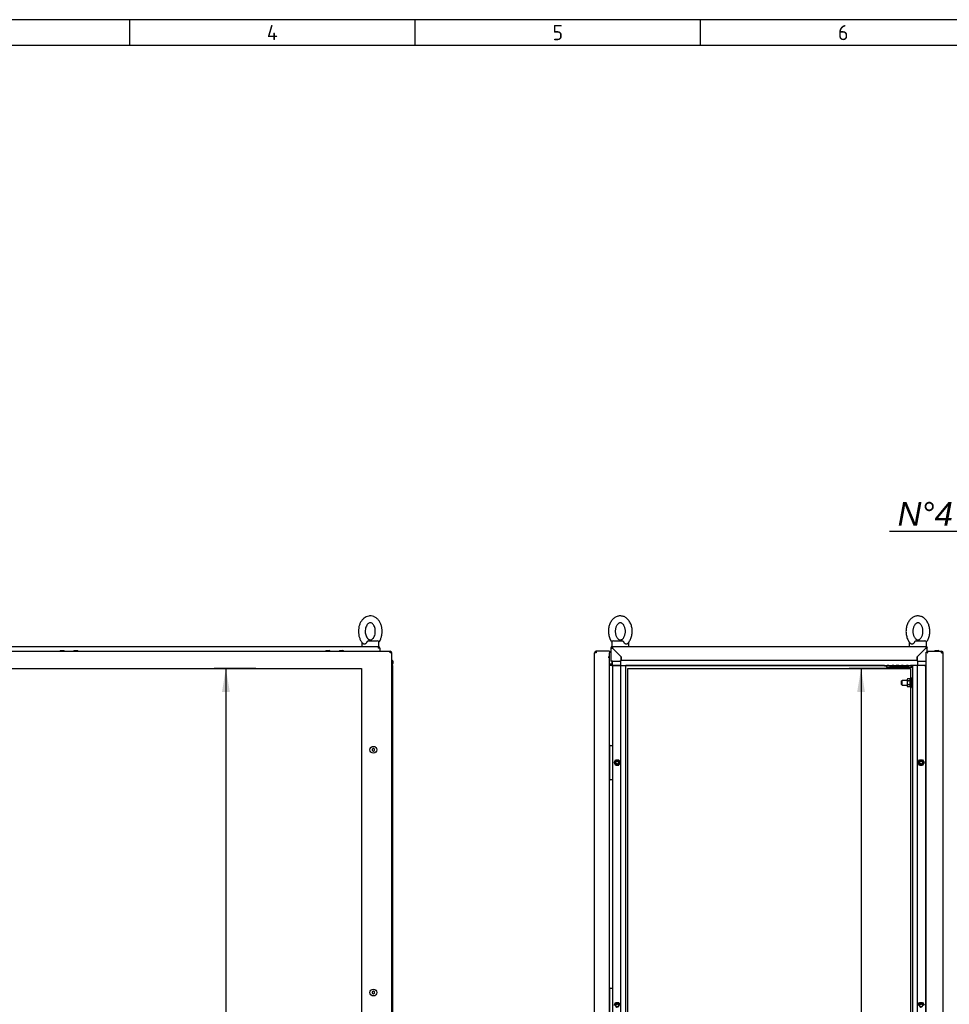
# Model space of a CAD drawing. Extents: x -12 to 412, y 11 to 308.
# Tile 5 of 11: x 96 to 205, y 173 to 288. Entities that reach past the tile are written whole.
import ezdxf
from ezdxf.lldxf.tags import DXFTag

# ---------------------------------------------------------------- set-up
doc = ezdxf.new("R2010")
doc.units = 0
doc.layers.get('0').update_dxf_attribs({"linetype": 'CONTINUOUS'})
for name, color, linetype in [('_TRANSLATION', 7, 'CONTINUOUS'), ('AE00100_03', 7, 'CONTINUOUS'), ('AE00198_03', 7, 'CONTINUOUS'), ('AE00217_25', 7, 'CONTINUOUS'), ('AE00219_00', 7, 'CONTINUOUS'), ('AE00219_03', 7, 'CONTINUOUS'), ('AE00224_00', 7, 'CONTINUOUS'), ('AE00368_00', 7, 'CONTINUOUS'), ('AE00500_10', 7, 'CONTINUOUS'), ('AE00715_01', 7, 'CONTINUOUS'), ('DEFAULT', 7, 'CONTINUOUS'), ('DV2__TRANSLATION', 7, 'CONTINUOUS'), ('DV6__TRANSLATION', 7, 'CONTINUOUS'), ('F0000000_08', 7, 'CONTINUOUS'), ('F0000000_96', 7, 'CONTINUOUS'), ('F0000000_98', 7, 'CONTINUOUS'), ('M0000000_06', 7, 'CONTINUOUS'), ('M0000000_29', 7, 'CONTINUOUS'), ('M0000000_39', 7, 'CONTINUOUS'), ('M0000000_40', 7, 'CONTINUOUS'), ('M0000000_52', 7, 'CONTINUOUS'), ('M0000000_59', 7, 'CONTINUOUS'), ('M0000001_14', 7, 'CONTINUOUS')]:
    doc.layers.add(name, color=color, linetype=linetype)
doc.styles.add('SEACAD_ARIAL', font='arial.ttf')
doc.styles.add('SEACAD_ARIALI', font='ariali.ttf')
tags = doc.linetypes.add('CENTER2', pattern=[28.575, 19.05, -3.175, 3.175, -3.175]).pattern_tags.tags
tags[10:11] = [DXFTag(74, 4), DXFTag(75, 0), DXFTag(340, '0'), DXFTag(46, 0.0), DXFTag(50, 0.0), DXFTag(44, 0.0), DXFTag(45, 0.0)]
tags[8:9] = [DXFTag(74, 4), DXFTag(75, 0), DXFTag(340, '0'), DXFTag(46, 0.0), DXFTag(50, 0.0), DXFTag(44, 0.0), DXFTag(45, 0.0)]
tags[6:7] = [DXFTag(74, 4), DXFTag(75, 0), DXFTag(340, '0'), DXFTag(46, 0.0), DXFTag(50, 0.0), DXFTag(44, 0.0), DXFTag(45, 0.0)]
tags[4:5] = [DXFTag(74, 4), DXFTag(75, 0), DXFTag(340, '0'), DXFTag(46, 0.0), DXFTag(50, 0.0), DXFTag(44, 0.0), DXFTag(45, 0.0)]
doc.dimstyles.new('ISO', dxfattribs={"dimtxt": 2.75, "dimasz": 2.75, "dimexe": 1.375, "dimexo": 1.375, "dimgap": 0.6875, "dimtad": 1, "dimdec": 1, "dimlfac": 15, "dimtxsty": 'SEACAD_ARIAL', "dimblk1": '_SE_FILLED', "dimblk2": '_SE_FILLED', "dimsah": 1, "dimcen": 1.375, "dimazin": 3, "dimtfac": 0.7, "dimtdec": 3, "dimtmove": 0, "dimatfit": 3})
doc.dimstyles.new('ISO_ALLIN', dxfattribs={"dimtxt": 2.75, "dimasz": 2.75, "dimexe": 1.375, "dimexo": 1.375, "dimgap": 0.6875, "dimtad": 1, "dimtih": 1, "dimtoh": 1, "dimdec": 1, "dimlfac": 15, "dimtxsty": 'SEACAD_ARIAL', "dimblk1": '_SE_FILLED', "dimblk2": '_SE_FILLED', "dimsah": 1, "dimcen": 1.375, "dimazin": 3, "dimtfac": 0.7, "dimtdec": 3, "dimtofl": 0, "dimtmove": 0, "dimatfit": 3, "dimtolj": 1})

# ---------------------------------------------------------------- blocks, each defined once
blk = doc.blocks.new('SE1')
at = {"layer": 'AE00100_03', "color": 7, "linetype": 'CONTINUOUS'}
blk.add_line((203.27, 213.93), (203.63, 213.93), dxfattribs=at)
for centre, start, end in [((203.27, 213.85), 90, 180), ((203.63, 213.85), 0, 90)]:
    blk.add_arc(centre, 0.0867, start, end, dxfattribs=at)
at = {"layer": 'AE00198_03', "color": 7, "linetype": 'CONTINUOUS'}
for p, q in [((165.29, 202.7), (165.25, 202.7)), ((165.25, 202), (165.29, 202)), ((165.29, 199.7), (165.25, 199.7)), ((165.25, 199), (165.29, 199)), ((165.29, 174.36), (165.25, 174.36)), ((165.25, 173.66), (165.29, 173.66))]:
    blk.add_line(p, q, dxfattribs=at)
at = {"layer": 'AE00217_25', "color": 7, "linetype": 'CONTINUOUS'}
for p, q in [((199.4, 210.45), (199.32, 210.4)), ((199.32, 209.96), (199.32, 210.4)), ((199.4, 209.91), (199.4, 210.45)), ((199.99, 210.45), (199.4, 210.45)), ((200.62, 210.45), (200.49, 210.45)), ((199.32, 209.96), (199.4, 209.91)), ((199.4, 209.91), (199.99, 209.91)), ((200.49, 209.91), (200.62, 209.91))]:
    blk.add_line(p, q, dxfattribs=at)
at = {"layer": 'AE00219_00', "color": 7, "linetype": 'CONTINUOUS'}
for p, q in [((197.69, 211.98), (197.65, 211.95)), ((197.65, 211.95), (198.45, 211.95)), ((197.65, 211.95), (197.65, 211.91)), ((197.65, 211.91), (198.45, 211.91)), ((197.85, 212.18), (197.85, 212.15)), ((198.25, 212.15), (198.25, 212.18)), ((198.45, 211.95), (198.42, 211.98)), ((198.45, 211.91), (198.45, 211.95)), ((199.35, 211.98), (199.32, 211.95)), ((199.32, 211.95), (200.12, 211.95)), ((199.32, 211.95), (199.32, 211.91)), ((199.32, 211.91), (200.12, 211.91)), ((199.52, 212.18), (199.52, 212.15)), ((199.92, 212.15), (199.92, 212.18)), ((200.12, 211.95), (200.08, 211.98)), ((200.12, 211.91), (200.12, 211.95))]:
    blk.add_line(p, q, dxfattribs=at)
at = {"layer": 'AE00219_03', "color": 7, "linetype": 'CONTINUOUS'}
for p, q in [((204.2, 213.58), (204.19, 213.58)), ((204.19, 212.78), (204.2, 212.78)), ((204.2, 212.78), (204.2, 213.58)), ((204.2, 202.75), (204.19, 202.75)), ((204.2, 201.95), (204.2, 202.75)), ((204.19, 201.95), (204.2, 201.95)), ((204.2, 174.41), (204.19, 174.41)), ((204.19, 173.61), (204.2, 173.61)), ((204.2, 173.61), (204.2, 174.41))]:
    blk.add_line(p, q, dxfattribs=at)
at = {"layer": 'AE00224_00', "color": 7, "linetype": 'CONTINUOUS'}
for p, q in [((200.05, 210.64), (199.99, 210.55)), ((199.99, 210.55), (199.99, 209.81)), ((200.32, 210.64), (200.05, 210.64)), ((200.32, 210.41), (200.05, 210.41)), ((200.39, 210.75), (200.32, 210.58)), ((200.32, 210.64), (200.32, 210.53)), ((200.32, 210.53), (200.32, 210.41)), ((200.32, 210.41), (200.32, 210.18)), ((200.39, 210.75), (200.39, 209.61)), ((200.49, 210.75), (200.39, 210.75)), ((200.49, 210.75), (200.49, 209.61)), ((199.99, 209.81), (200.05, 209.72)), ((200.32, 209.95), (200.05, 209.95)), ((200.32, 209.72), (200.05, 209.72)), ((200.32, 210.18), (200.32, 209.95)), ((200.32, 209.95), (200.32, 209.83)), ((200.32, 209.83), (200.32, 209.72)), ((200.32, 209.78), (200.39, 209.61)), ((200.39, 209.61), (200.49, 209.61))]:
    blk.add_line(p, q, dxfattribs=at)
for points, knots in [([(200.05, 210.64), (200.03, 210.6), (200.01, 210.57), (200.01, 210.52), (200.01, 210.51), (200.01, 210.49), (200.02, 210.48), (200.03, 210.45), (200.04, 210.43), (200.05, 210.41)], [0, 0, 0, 0, 0.5, 0.5, 0.625, 0.625, 0.75, 0.75, 1, 1, 1, 1]), ([(200.05, 210.41), (200.04, 210.37), (200.03, 210.34), (200.02, 210.28), (200.01, 210.26), (200.01, 210.22), (200.01, 210.2), (200.01, 210.14), (200.01, 210.1), (200.03, 210.02), (200.04, 209.99), (200.05, 209.95)], [0, 0, 0, 0, 0.25, 0.25, 0.375, 0.375, 0.5, 0.5, 0.75, 0.75, 1, 1, 1, 1]), ([(200.05, 209.95), (200.03, 209.91), (200.01, 209.87), (200.01, 209.82), (200.01, 209.81), (200.01, 209.79), (200.02, 209.78), (200.03, 209.76), (200.04, 209.74), (200.05, 209.72)], [0, 0, 0, 0, 0.5, 0.5, 0.625, 0.625, 0.75, 0.75, 1, 1, 1, 1])]:
    blk.add_open_spline(points, degree=3, knots=knots, dxfattribs=at)
at = {"layer": 'AE00368_00', "color": 7, "linetype": 'CONTINUOUS'}
for p, q in [((197.37, 212.18), (197.37, 212.15)), ((197.37, 212.15), (197.59, 212.15)), ((198.73, 212.15), (198.73, 212.18)), ((199.04, 212.18), (199.04, 212.15)), ((200.4, 212.15), (200.4, 212.18))]:
    blk.add_line(p, q, dxfattribs=at)
for centre, start, end in [((197.63, 212.19), 270, 343.3985), ((198.48, 212.19), 196.6015, 270), ((199.29, 212.19), 270, 343.3985), ((200.15, 212.19), 196.6015, 270)]:
    blk.add_arc(centre, 0.0467, start, end, dxfattribs=at)
at = {"layer": 'AE00500_10', "color": 7, "linetype": 'CONTINUOUS'}
for p, q in [((202.19, 202.66), (202.22, 202.66)), ((202.22, 202.03), (202.19, 202.03)), ((165.79, 200.85), (165.97, 201.16)), ((165.97, 200.54), (165.79, 200.85)), ((165.86, 200.85), (166.01, 201.1)), ((166.01, 200.6), (165.86, 200.85)), ((165.97, 201.16), (166.33, 201.16)), ((166.33, 200.53), (165.97, 200.53)), ((166.01, 201.1), (166.3, 201.1)), ((166.3, 200.6), (166.01, 200.6)), ((166.3, 201.1), (166.44, 200.85)), ((166.44, 200.85), (166.3, 200.6)), ((166.33, 201.16), (166.51, 200.85)), ((166.51, 200.85), (166.33, 200.54)), ((201.26, 200.85), (201.44, 201.16)), ((201.44, 200.54), (201.26, 200.85)), ((201.33, 200.85), (201.47, 201.1)), ((201.47, 200.6), (201.33, 200.85)), ((201.44, 201.16), (201.8, 201.16)), ((201.8, 200.53), (201.44, 200.53)), ((201.47, 201.1), (201.76, 201.1)), ((201.76, 200.6), (201.47, 200.6)), ((201.76, 201.1), (201.91, 200.85)), ((201.91, 200.85), (201.76, 200.6)), ((201.8, 201.16), (201.98, 200.85)), ((201.98, 200.85), (201.8, 200.54)), ((202.19, 199.66), (202.22, 199.66)), ((202.22, 199.03), (202.19, 199.03)), ((202.19, 174.33), (202.22, 174.33)), ((202.22, 173.7), (202.19, 173.7)), ((165.79, 172.52), (165.97, 172.83)), ((165.86, 172.51), (166.01, 172.76)), ((165.97, 172.83), (166.33, 172.83)), ((166.01, 172.76), (166.3, 172.76)), ((166.3, 172.76), (166.44, 172.51)), ((166.33, 172.83), (166.51, 172.52)), ((201.26, 172.52), (201.44, 172.83)), ((201.33, 172.51), (201.47, 172.76)), ((201.44, 172.83), (201.8, 172.83)), ((201.47, 172.76), (201.76, 172.76)), ((201.76, 172.76), (201.91, 172.51)), ((201.8, 172.83), (201.98, 172.52))]:
    blk.add_line(p, q, dxfattribs=at)
for centre in [(166.15, 200.85), (201.62, 200.85), (166.15, 172.51), (201.62, 172.51)]:
    blk.add_circle(centre, 0.164, dxfattribs=at)
for centre, radius, start, end in [((165.79, 200.85), 0.00333, 150, 210), ((166.15, 200.85), 0.2, 75, 15), ((165.97, 201.16), 0.00333, 90, 150), ((165.97, 200.54), 0.00333, 210, 270), ((166.33, 201.16), 0.00333, 30, 90), ((166.33, 200.54), 0.00333, 270, 330), ((166.51, 200.85), 0.00333, 330, 30), ((201.26, 200.85), 0.00333, 150, 210), ((201.62, 200.85), 0.2, 75, 15), ((201.44, 201.16), 0.00333, 90, 150), ((201.44, 200.54), 0.00333, 210, 270), ((201.8, 201.16), 0.00333, 30, 90), ((201.8, 200.54), 0.00333, 270, 330), ((201.98, 200.85), 0.00333, 330, 30), ((166.15, 172.51), 0.2, 75, 15), ((165.97, 172.82), 0.00333, 90, 150), ((166.33, 172.82), 0.00333, 30, 90), ((201.62, 172.51), 0.2, 75, 15), ((201.44, 172.82), 0.00333, 90, 150), ((201.8, 172.82), 0.00333, 30, 90)]:
    blk.add_arc(centre, radius, start, end, dxfattribs=at)
at = {"layer": 'AE00715_01', "color": 7, "linetype": 'CONTINUOUS'}
for p, q in [((165.72, 215.08), (166.74, 215.08)), ((201.03, 215.08), (202.05, 215.08)), ((165.52, 214.88), (165.52, 214.41)), ((165.52, 214.41), (165.6, 214.41)), ((166.11, 214.41), (166.93, 214.41)), ((167.52, 214.41), (167.52, 214.88)), ((200.25, 214.88), (200.25, 214.41)), ((200.85, 214.41), (201.65, 214.41)), ((202.17, 214.41), (202.25, 214.41)), ((202.25, 214.41), (202.25, 214.88))]:
    blk.add_line(p, q, dxfattribs=at)
for centre, start, end in [((165.72, 214.88), 90, 180), ((202.05, 214.88), 0, 90), ((167.32, 214.88), 0, 10.752), ((200.45, 214.88), 169.1429, 180)]:
    blk.add_arc(centre, 0.2, start, end, dxfattribs=at)
for points, knots in [([(166.52, 217.98), (166.47, 217.98), (166.38, 217.98), (166.22, 217.94), (166.04, 217.88), (165.88, 217.79), (165.72, 217.67), (165.58, 217.52), (165.45, 217.35), (165.35, 217.17), (165.26, 216.96), (165.19, 216.74), (165.15, 216.51), (165.13, 216.27), (165.13, 216.03), (165.16, 215.8), (165.21, 215.57), (165.28, 215.35), (165.37, 215.14), (165.46, 215), (165.51, 214.93), (165.52, 214.91)], [0, 0, 0, 0, 0.0324562, 0.0816786, 0.1309184, 0.1805933, 0.2310267, 0.282371, 0.334587, 0.3874859, 0.4408208, 0.4943779, 0.548, 0.6016517, 0.6553516, 0.7091432, 0.7630646, 0.8171615, 0.8714486, 0.9258621, 0.938263, 0.938263, 0.938263, 0.938263]), ([(167.35, 214.73), (167.4, 214.79), (167.49, 214.88), (167.61, 215.05), (167.72, 215.25), (167.8, 215.46), (167.86, 215.68), (167.9, 215.91), (167.91, 216.15), (167.9, 216.39), (167.87, 216.62), (167.81, 216.85), (167.74, 217.07), (167.63, 217.27), (167.51, 217.45), (167.37, 217.62), (167.21, 217.75), (167.04, 217.86), (166.86, 217.93), (166.68, 217.97), (166.57, 217.98), (166.52, 217.98)], [0, 0, 0, 0, 0.051244, 0.103659, 0.156694, 0.210102, 0.263683, 0.317311, 0.370969, 0.424686, 0.478503, 0.532464, 0.586609, 0.640939, 0.695352, 0.749621, 0.803421, 0.856393, 0.908286, 0.959071, 1, 1, 1, 1]), ([(201.25, 217.98), (201.21, 217.98), (201.11, 217.98), (200.95, 217.94), (200.78, 217.88), (200.61, 217.79), (200.46, 217.67), (200.31, 217.52), (200.19, 217.35), (200.08, 217.17), (199.99, 216.96), (199.92, 216.74), (199.88, 216.51), (199.86, 216.27), (199.86, 216.03), (199.89, 215.8), (199.94, 215.57), (200.01, 215.35), (200.11, 215.14), (200.22, 214.95), (200.33, 214.81), (200.4, 214.75), (200.42, 214.74)], [0, 0, 0, 0, 0.032451, 0.081666, 0.130899, 0.180566, 0.230992, 0.282328, 0.334536, 0.387427, 0.440754, 0.494303, 0.547917, 0.601561, 0.655252, 0.709036, 0.762949, 0.817038, 0.871317, 0.925722, 0.980051, 1, 1, 1, 1]), ([(202.25, 214.91), (202.28, 214.96), (202.35, 215.07), (202.45, 215.25), (202.53, 215.46), (202.59, 215.68), (202.63, 215.91), (202.65, 216.15), (202.64, 216.39), (202.6, 216.62), (202.55, 216.85), (202.47, 217.07), (202.37, 217.27), (202.25, 217.45), (202.1, 217.62), (201.94, 217.75), (201.77, 217.86), (201.59, 217.93), (201.41, 217.97), (201.31, 217.98), (201.25, 217.98)], [0.0619842, 0.0619842, 0.0619842, 0.0619842, 0.1038465, 0.15687, 0.2102672, 0.263837, 0.3174534, 0.3711004, 0.4248059, 0.4786124, 0.5325621, 0.5866953, 0.6410136, 0.6954158, 0.7496736, 0.8034617, 0.8564226, 0.9083055, 0.9590799, 1, 1, 1, 1]), ([(166.52, 217.18), (166.53, 217.18), (166.57, 217.18), (166.63, 217.16), (166.71, 217.12), (166.79, 217.06), (166.87, 216.97), (166.95, 216.85), (167.01, 216.72), (167.06, 216.56), (167.1, 216.4), (167.11, 216.22), (167.11, 216.05), (167.08, 215.88), (167.04, 215.72), (166.98, 215.57), (166.91, 215.45), (166.84, 215.35), (166.76, 215.27), (166.67, 215.22), (166.59, 215.19), (166.51, 215.18), (166.43, 215.19), (166.35, 215.22), (166.27, 215.28), (166.18, 215.37), (166.1, 215.48), (166.04, 215.61), (165.98, 215.76), (165.95, 215.92), (165.93, 216.09), (165.93, 216.27), (165.95, 216.44), (165.98, 216.6), (166.04, 216.75), (166.1, 216.88), (166.18, 216.99), (166.26, 217.07), (166.34, 217.13), (166.42, 217.17), (166.48, 217.18), (166.51, 217.18), (166.52, 217.18)], [0, 0, 0, 0, 0.012202, 0.041202, 0.067065, 0.091509, 0.117528, 0.142885, 0.168062, 0.193234, 0.218478, 0.243795, 0.269143, 0.294454, 0.319651, 0.344689, 0.369566, 0.39436, 0.419224, 0.444524, 0.470996, 0.499992, 0.533369, 0.559864, 0.584607, 0.610964, 0.636435, 0.661629, 0.686793, 0.712016, 0.737317, 0.762662, 0.787994, 0.813225, 0.838306, 0.86322, 0.888022, 0.912846, 0.937982, 0.964056, 0.992233, 1, 1, 1, 1]), ([(201.25, 217.18), (201.26, 217.18), (201.3, 217.18), (201.36, 217.16), (201.44, 217.12), (201.53, 217.06), (201.61, 216.97), (201.68, 216.85), (201.75, 216.72), (201.8, 216.56), (201.83, 216.4), (201.84, 216.22), (201.84, 216.05), (201.82, 215.88), (201.77, 215.72), (201.72, 215.57), (201.65, 215.45), (201.57, 215.35), (201.49, 215.27), (201.41, 215.22), (201.33, 215.19), (201.25, 215.18), (201.17, 215.19), (201.08, 215.22), (201, 215.28), (200.92, 215.37), (200.84, 215.48), (200.77, 215.61), (200.72, 215.76), (200.68, 215.92), (200.66, 216.09), (200.66, 216.27), (200.68, 216.44), (200.72, 216.6), (200.77, 216.75), (200.84, 216.88), (200.91, 216.99), (200.99, 217.07), (201.08, 217.13), (201.15, 217.17), (201.21, 217.18), (201.24, 217.18), (201.25, 217.18)], [0, 0, 0, 0, 0.012202, 0.041202, 0.067065, 0.091509, 0.117528, 0.142885, 0.168062, 0.193234, 0.218478, 0.243795, 0.269143, 0.294454, 0.319651, 0.344689, 0.369566, 0.39436, 0.419224, 0.444524, 0.470996, 0.499992, 0.533369, 0.559864, 0.584607, 0.610964, 0.636435, 0.661629, 0.686793, 0.712016, 0.737317, 0.762662, 0.787994, 0.813225, 0.838306, 0.86322, 0.888022, 0.912846, 0.937982, 0.964056, 0.992233, 1, 1, 1, 1]), ([(166.74, 215.08), (166.75, 215.08), (166.76, 215.08), (166.77, 215.07), (166.78, 215.07), (166.8, 215.06), (166.81, 215.05), (166.83, 215.04), (166.83, 215.03), (166.85, 215.01), (166.86, 215), (166.88, 214.98), (166.89, 214.97), (166.91, 214.93), (166.93, 214.91), (166.94, 214.88)], [0, 0, 0, 0, 0.125, 0.125, 0.25, 0.25, 0.375, 0.375, 0.5, 0.5, 0.625, 0.625, 0.75, 0.75, 1, 1, 1, 1]), ([(200.83, 214.88), (200.84, 214.91), (200.86, 214.93), (200.88, 214.97), (200.89, 214.98), (200.91, 215), (200.92, 215.01), (200.94, 215.03), (200.94, 215.04), (200.96, 215.05), (200.97, 215.06), (200.99, 215.07), (201, 215.07), (201.01, 215.08), (201.02, 215.08), (201.03, 215.08)], [0, 0, 0, 0, 0.25, 0.25, 0.375, 0.375, 0.5, 0.5, 0.625, 0.625, 0.75, 0.75, 0.875, 0.875, 1, 1, 1, 1]), ([(167.35, 214.73), (167.34, 214.72), (167.33, 214.72), (167.32, 214.71), (167.31, 214.7), (167.28, 214.69), (167.27, 214.69), (167.25, 214.68), (167.24, 214.68), (167.21, 214.68), (167.2, 214.68), (167.17, 214.69), (167.16, 214.69), (167.13, 214.7), (167.12, 214.71), (167.1, 214.72), (167.08, 214.73), (167.04, 214.75), (167.02, 214.77), (166.99, 214.81), (166.97, 214.82), (166.96, 214.85), (166.95, 214.87), (166.94, 214.88)], [0.2577288, 0.2577288, 0.2577288, 0.2577288, 0.3125, 0.3125, 0.375, 0.375, 0.4375, 0.4375, 0.5, 0.5, 0.5625, 0.5625, 0.625, 0.625, 0.6875, 0.6875, 0.75, 0.75, 0.875, 0.875, 0.9375, 0.9375, 1, 1, 1, 1]), ([(200.83, 214.88), (200.82, 214.85), (200.8, 214.82), (200.75, 214.77), (200.73, 214.75), (200.69, 214.73), (200.68, 214.72), (200.65, 214.71), (200.64, 214.7), (200.61, 214.69), (200.6, 214.69), (200.57, 214.68), (200.56, 214.68), (200.53, 214.68), (200.52, 214.68), (200.5, 214.69), (200.49, 214.69), (200.46, 214.7), (200.45, 214.71), (200.44, 214.72), (200.43, 214.73), (200.42, 214.73)], [0, 0, 0, 0, 0.125, 0.125, 0.25, 0.25, 0.3125, 0.3125, 0.375, 0.375, 0.4375, 0.4375, 0.5, 0.5, 0.5625, 0.5625, 0.625, 0.625, 0.6875, 0.6875, 0.7450797, 0.7450797, 0.7450797, 0.7450797])]:
    blk.add_open_spline(points, degree=3, knots=knots, dxfattribs=at)
at = {"layer": 'DV2__TRANSLATION', "color": 7, "linetype": 'CENTER2'}
for p, q in [((167.39, 211.85), (200.39, 211.85)), ((167.39, 96.51), (167.39, 211.85)), ((200.39, 211.85), (200.39, 96.51))]:
    blk.add_line(p, q, dxfattribs=at)
at = {"layer": 'F0000000_08', "color": 7, "linetype": 'CONTINUOUS'}
for p, q in [((165.25, 202.8), (165.28, 202.83)), ((165.29, 198.88), (165.29, 202.81)), ((165.31, 202.85), (165.32, 202.85)), ((165.32, 202.85), (165.35, 202.85)), ((165.35, 202.85), (165.52, 202.85)), ((165.52, 202.85), (165.55, 202.85)), ((165.59, 202.81), (165.59, 198.88)), ((165.28, 198.86), (165.25, 198.89)), ((165.3, 198.85), (165.31, 198.85)), ((165.32, 198.85), (165.31, 198.85)), ((165.35, 198.85), (165.32, 198.85)), ((165.52, 198.85), (165.35, 198.85)), ((165.55, 198.85), (165.52, 198.85)), ((165.25, 174.47), (165.28, 174.5)), ((165.29, 170.55), (165.29, 174.48)), ((165.31, 174.51), (165.32, 174.51)), ((165.32, 174.51), (165.35, 174.51)), ((165.35, 174.51), (165.52, 174.51)), ((165.52, 174.51), (165.55, 174.51)), ((165.59, 174.48), (165.59, 170.55))]:
    blk.add_line(p, q, dxfattribs=at)
for centre, start, end in [((165.3, 202.81), 90, 143.1301), ((165.32, 202.81), 90, 180), ((165.55, 202.81), 0, 90), ((165.32, 198.88), 180, 270), ((165.55, 198.88), 270, 0), ((165.3, 198.88), 216.8699, 270), ((165.3, 174.48), 90, 143.1301), ((165.32, 174.48), 90, 180), ((165.55, 174.48), 0, 90)]:
    blk.add_arc(centre, 0.0333, start, end, dxfattribs=at)
at = {"layer": 'F0000000_96', "color": 7, "linetype": 'CONTINUOUS'}
for p, q in [((202.35, 213.85), (202.35, 213.71)), ((202.35, 213.85), (204, 213.85)), ((204, 213.85), (204, 213.85)), ((202.22, 213.75), (202.32, 213.75)), ((202.22, 94.61), (202.22, 213.75)), ((202.32, 213.75), (202.41, 213.66)), ((202.35, 213.71), (202.41, 213.66)), ((204, 213.66), (204.19, 213.66)), ((204.19, 213.74), (204.17, 213.73)), ((204.19, 94.7), (204.19, 213.66))]:
    blk.add_line(p, q, dxfattribs=at)
for centre, radius, start, end in [((204, 213.66), 0.187, 0, 90), ((193.73, 213.68), 10.27, 359.8886, 0.9299)]:
    blk.add_arc(centre, radius, start, end, dxfattribs=at)
at = {"layer": 'F0000000_98', "color": 7, "linetype": 'CONTINUOUS'}
for p, q in [((165.25, 213.85), (163.71, 213.85)), ((163.71, 213.85), (163.71, 213.85)), ((165.25, 213.85), (165.25, 213.66)), ((163.52, 94.7), (163.52, 213.66)), ((163.71, 213.66), (163.52, 213.66)), ((165.25, 213.18), (165.1, 213.18)), ((165.1, 213.18), (165.1, 213.18)), ((165.1, 213.18), (165.25, 213.18)), ((165.1, 213.18), (165.1, 213.18)), ((165.25, 213.18), (165.25, 213.66)), ((165.25, 95.18), (165.25, 213.18))]:
    blk.add_line(p, q, dxfattribs=at)
for centre, radius, start, end in [((163.71, 213.66), 0.187, 90, 180), ((175.3, 213.67), 11.6, 179.1297, 180.0518)]:
    blk.add_arc(centre, radius, start, end, dxfattribs=at)
at = {"layer": 'M0000000_06', "color": 7, "linetype": 'CONTINUOUS'}
for p, q in [((165.54, 212.68), (165.54, 212.25)), ((165.59, 212.25), (165.59, 212.68)), ((202.19, 212.68), (202.19, 212.25)), ((165.54, 212.25), (165.54, 212.18)), ((165.54, 212.25), (165.75, 212.25)), ((165.54, 212.18), (165.75, 212.18)), ((165.75, 212.25), (166.55, 212.25)), ((165.75, 212.18), (166.55, 212.18)), ((201.22, 212.25), (202.02, 212.25)), ((202.02, 212.18), (201.22, 212.18)), ((202.02, 212.25), (202.22, 212.25)), ((202.02, 212.18), (202.22, 212.18))]:
    blk.add_line(p, q, dxfattribs=at)
at = {"layer": 'M0000000_29', "color": 7, "linetype": 'CONTINUOUS'}
for p, q in [((165.5, 212.18), (165.25, 212.18)), ((165.54, 212.18), (165.5, 212.18)), ((165.59, 212.18), (165.59, 202.81)), ((166.55, 212.18), (166.64, 212.18)), ((166.55, 212.18), (166.55, 96.18)), ((166.64, 212.18), (166.91, 212.18)), ((166.91, 212.18), (167.15, 212.18)), ((167.15, 96.18), (167.15, 212.18)), ((200.62, 212.18), (200.62, 96.18)), ((200.87, 212.18), (200.62, 212.18)), ((201.14, 212.18), (200.87, 212.18)), ((201.14, 212.18), (201.22, 212.18)), ((201.22, 96.18), (201.22, 212.18)), ((202.19, 96.18), (202.19, 212.18)), ((165.59, 198.88), (165.59, 174.48))]:
    blk.add_line(p, q, dxfattribs=at)
at = {"layer": 'M0000000_39', "color": 7, "linetype": 'CONTINUOUS'}
for p, q in [((166.55, 212.7), (166.55, 212.78)), ((201.22, 212.78), (166.55, 212.78)), ((166.55, 212.7), (166.55, 212.43)), ((201.22, 212.7), (201.22, 212.78)), ((201.22, 212.7), (201.22, 212.43)), ((166.55, 212.43), (166.55, 212.18)), ((167.15, 212.18), (200.62, 212.18)), ((201.22, 212.43), (201.22, 212.18))]:
    blk.add_line(p, q, dxfattribs=at)
at = {"layer": 'M0000000_40', "color": 7, "linetype": 'CONTINUOUS'}
for p, q in [((197.37, 212.18), (167.17, 212.18)), ((167.17, 212.18), (167.17, 212.18)), ((197.85, 212.18), (197.67, 212.18)), ((198.43, 212.18), (198.25, 212.18)), ((199.04, 212.18), (198.73, 212.18)), ((199.52, 212.18), (199.34, 212.18)), ((200.1, 212.18), (199.92, 212.18)), ((200.6, 212.18), (200.4, 212.18)), ((200.6, 212.18), (200.6, 212.18))]:
    blk.add_line(p, q, dxfattribs=at)
at = {"layer": 'M0000000_52', "color": 7, "linetype": 'CONTINUOUS'}
for p, q in [((165.45, 212.35), (165.25, 212.35)), ((165.25, 212.27), (165.45, 212.27)), ((165.45, 212.26), (165.25, 212.26)), ((165.45, 212.27), (165.45, 212.35)), ((165.45, 212.26), (165.54, 212.26)), ((165.45, 212.18), (165.45, 212.26))]:
    blk.add_line(p, q, dxfattribs=at)
for radius, end in [(0.133, 308.6822), (0.213, 292.9934)]:
    blk.add_arc((165.45, 212.48), radius, 270, end, dxfattribs=at)
at = {"layer": 'M0000000_59', "color": 7, "linetype": 'CONTINUOUS'}
for p, q in [((197.59, 212.15), (197.59, 211.98)), ((197.92, 212.15), (197.59, 212.15)), ((197.59, 211.98), (197.92, 211.98)), ((197.92, 212.15), (200.19, 212.15)), ((197.92, 211.98), (200.19, 211.98)), ((200.52, 212.15), (200.19, 212.15)), ((200.19, 211.98), (200.52, 211.98)), ((200.52, 211.98), (200.52, 212.15)), ((200.62, 212.15), (200.52, 212.15)), ((200.52, 211.98), (200.62, 211.98))]:
    blk.add_line(p, q, dxfattribs=at)
at = {"layer": 'M0000001_14', "color": 7, "linetype": 'CONTINUOUS'}
for p, q in [((165.42, 214.23), (165.42, 212.68)), ((165.6, 214.23), (166.62, 213.21)), ((165.6, 214.23), (165.6, 214.23)), ((165.6, 214.41), (166.11, 214.41)), ((166.62, 213.21), (165.6, 214.23)), ((166.93, 214.41), (200.84, 214.41)), ((201.15, 213.21), (202.17, 214.23)), ((202.17, 214.23), (201.15, 213.21)), ((201.66, 214.41), (202.17, 214.41)), ((202.17, 214.23), (202.17, 214.23)), ((202.35, 213.71), (202.35, 214.23)), ((165.6, 212.68), (165.42, 212.68)), ((165.6, 212.68), (166.55, 212.68)), ((166.62, 213.21), (166.62, 212.78)), ((166.62, 212.78), (166.62, 213.21)), ((201.15, 212.78), (201.15, 213.21)), ((201.15, 213.21), (201.15, 212.78)), ((201.22, 212.68), (202.17, 212.68)), ((202.22, 212.68), (202.17, 212.68))]:
    blk.add_line(p, q, dxfattribs=at)
for centre, radius, start, end in [((165.55, 214.24), 0.131, 178.2793, 186.0926), ((165.59, 225.04), 10.82, 269.1032, 270.0851), ((202.17, 214.23), 0.187, 4.2591, 90), ((202.18, 225.83), 11.6, 269.9482, 270.8703), ((202.12, 214.25), 0.229, 354.9688, 358.9548)]:
    blk.add_arc(centre, radius, start, end, dxfattribs=at)
for points, knots in [([(165.6, 214.41), (165.6, 214.41), (165.6, 214.41), (165.59, 214.41), (165.59, 214.41), (165.58, 214.41), (165.57, 214.41), (165.55, 214.41), (165.53, 214.4), (165.52, 214.39), (165.5, 214.38), (165.49, 214.37), (165.47, 214.36), (165.46, 214.35), (165.45, 214.33), (165.44, 214.31), (165.43, 214.3), (165.43, 214.28), (165.42, 214.27), (165.42, 214.26), (165.42, 214.25), (165.42, 214.25), (165.42, 214.24), (165.42, 214.24)], [0, 0, 0, 0, 0.0156294, 0.0312587, 0.0625152, 0.0937715, 0.1250279, 0.1875219, 0.2500159, 0.3125099, 0.3750038, 0.4374978, 0.4999918, 0.5624857, 0.6249797, 0.6874736, 0.7499676, 0.8124616, 0.843718, 0.8749744, 0.9062308, 0.9374872, 0.9478057, 0.9478057, 0.9478057, 0.9478057]), ([(165.6, 214.41), (165.6, 214.41), (165.6, 214.41), (165.6, 214.39), (165.6, 214.38), (165.6, 214.34), (165.6, 214.32), (165.6, 214.28), (165.6, 214.25), (165.6, 214.23)], [0, 0, 0, 0, 0.25, 0.25, 0.5, 0.5, 0.75, 0.75, 1, 1, 1, 1]), ([(202.17, 214.41), (202.17, 214.41), (202.17, 214.41), (202.17, 214.41), (202.17, 214.41), (202.17, 214.41), (202.17, 214.41), (202.17, 214.41), (202.17, 214.4), (202.17, 214.39), (202.17, 214.38), (202.17, 214.37), (202.17, 214.36), (202.17, 214.35), (202.17, 214.33), (202.17, 214.31), (202.17, 214.3), (202.17, 214.28), (202.17, 214.27), (202.17, 214.25), (202.17, 214.25), (202.17, 214.24), (202.17, 214.23), (202.17, 214.23), (202.17, 214.23)], [0, 0, 0, 0, 0.015632, 0.031264, 0.062522, 0.093779, 0.125036, 0.187528, 0.25002, 0.312514, 0.37501, 0.437506, 0.5, 0.562494, 0.62499, 0.687486, 0.74998, 0.812472, 0.874964, 0.906221, 0.937478, 0.968736, 0.984368, 1, 1, 1, 1])]:
    blk.add_open_spline(points, degree=3, knots=knots, dxfattribs=at)
blk = doc.blocks.new('SE5')
at = {"layer": 'AE00100_03', "color": 7, "linetype": 'CONTINUOUS'}
for p, q in [((101.19, 213.93), (101.55, 213.93)), ((102.79, 213.93), (103.15, 213.93)), ((132.19, 213.93), (132.55, 213.93)), ((133.79, 213.93), (134.15, 213.93))]:
    blk.add_line(p, q, dxfattribs=at)
for centre, start, end in [((101.19, 213.85), 90, 180), ((101.55, 213.85), 0, 90), ((102.79, 213.85), 90, 180), ((103.15, 213.85), 0, 90), ((132.19, 213.85), 90, 180), ((132.55, 213.85), 0, 90), ((133.79, 213.85), 90, 180), ((134.15, 213.85), 0, 90)]:
    blk.add_arc(centre, 0.0867, start, end, dxfattribs=at)
at = {"layer": 'AE00219_03', "color": 7, "linetype": 'CONTINUOUS'}
for p, q in [((137.7, 202.5), (137.57, 202.42)), ((137.57, 202.42), (137.57, 202.27)), ((137.84, 202.42), (137.7, 202.5)), ((137.84, 202.27), (137.84, 202.42)), ((137.57, 202.27), (137.7, 202.19)), ((137.7, 202.19), (137.84, 202.27)), ((137.7, 174.17), (137.57, 174.09)), ((137.57, 174.09), (137.57, 173.94)), ((137.57, 173.94), (137.7, 173.86)), ((137.84, 174.09), (137.7, 174.17)), ((137.7, 173.86), (137.84, 173.94)), ((137.84, 173.94), (137.84, 174.09))]:
    blk.add_line(p, q, dxfattribs=at)
for centre in [(137.7, 202.35), (137.7, 174.01)]:
    blk.add_circle(centre, 0.4, dxfattribs=at)
at = {"layer": 'AE00715_01', "color": 7, "linetype": 'CONTINUOUS'}
for p, q in [((137.12, 215.08), (138.14, 215.08)), ((136.34, 214.88), (136.34, 214.41)), ((136.94, 214.41), (137.74, 214.41)), ((138.25, 214.41), (138.34, 214.41)), ((138.34, 214.41), (138.34, 214.88))]:
    blk.add_line(p, q, dxfattribs=at)
blk.add_arc((138.14, 214.88), 0.2, 0, 90, dxfattribs=at)
for points, knots in [([(137.34, 217.98), (137.27, 217.98), (137.12, 217.97), (136.86, 217.89), (136.61, 217.73), (136.38, 217.51), (136.2, 217.24), (136.06, 216.92), (135.97, 216.56), (135.94, 216.18), (135.97, 215.81), (136.06, 215.44), (136.2, 215.12), (136.36, 214.87), (136.47, 214.77), (136.51, 214.74)], [0, 0, 0, 0, 0.051155, 0.12884, 0.206723, 0.286322, 0.368198, 0.451867, 0.536467, 0.621367, 0.706539, 0.792133, 0.878316, 0.965074, 1, 1, 1, 1]), ([(138.31, 214.89), (138.37, 214.96), (138.49, 215.14), (138.62, 215.45), (138.71, 215.81), (138.74, 216.18), (138.71, 216.56), (138.62, 216.92), (138.47, 217.25), (138.27, 217.54), (138.02, 217.77), (137.74, 217.92), (137.5, 217.98), (137.37, 217.98), (137.34, 217.98)], [0.0542613, 0.0542613, 0.0542613, 0.0542613, 0.1248106, 0.2085062, 0.2931176, 0.3780234, 0.4632034, 0.5488085, 0.6350055, 0.7217698, 0.8082627, 0.893004, 0.9747743, 1, 1, 1, 1]), ([(137.34, 217.18), (137.36, 217.18), (137.41, 217.18), (137.51, 217.14), (137.64, 217.04), (137.77, 216.87), (137.87, 216.64), (137.92, 216.38), (137.93, 216.1), (137.9, 215.83), (137.81, 215.59), (137.7, 215.39), (137.57, 215.26), (137.44, 215.19), (137.33, 215.17), (137.21, 215.2), (137.08, 215.28), (136.95, 215.42), (136.84, 215.63), (136.77, 215.88), (136.74, 216.15), (136.76, 216.43), (136.82, 216.68), (136.93, 216.9), (137.05, 217.06), (137.18, 217.15), (137.28, 217.18), (137.32, 217.18), (137.34, 217.18)], [0, 0, 0, 0, 0.019258, 0.061394, 0.099902, 0.141134, 0.181305, 0.221357, 0.261507, 0.30164, 0.341458, 0.380828, 0.42004, 0.459856, 0.502645, 0.548363, 0.58758, 0.62531, 0.665613, 0.705679, 0.74579, 0.785955, 0.825929, 0.865471, 0.904665, 0.944071, 0.985261, 1, 1, 1, 1]), ([(136.92, 214.88), (136.93, 214.91), (136.95, 214.93), (136.97, 214.97), (136.98, 214.98), (137, 215), (137, 215.01), (137.02, 215.03), (137.03, 215.04), (137.05, 215.05), (137.06, 215.06), (137.07, 215.07), (137.08, 215.07), (137.1, 215.08), (137.11, 215.08), (137.12, 215.08)], [0, 0, 0, 0, 0.25, 0.25, 0.375, 0.375, 0.5, 0.5, 0.625, 0.625, 0.75, 0.75, 0.875, 0.875, 1, 1, 1, 1]), ([(136.92, 214.88), (136.9, 214.85), (136.88, 214.82), (136.84, 214.77), (136.81, 214.75), (136.77, 214.73), (136.76, 214.72), (136.74, 214.71), (136.72, 214.7), (136.7, 214.69), (136.68, 214.69), (136.66, 214.68), (136.64, 214.68), (136.62, 214.68), (136.61, 214.68), (136.58, 214.69), (136.57, 214.69), (136.55, 214.7), (136.54, 214.71), (136.52, 214.72), (136.51, 214.73), (136.5, 214.73)], [0, 0, 0, 0, 0.125, 0.125, 0.25, 0.25, 0.3125, 0.3125, 0.375, 0.375, 0.4375, 0.4375, 0.5, 0.5, 0.5625, 0.5625, 0.625, 0.625, 0.6875, 0.6875, 0.7486086, 0.7486086, 0.7486086, 0.7486086])]:
    blk.add_open_spline(points, degree=3, knots=knots, dxfattribs=at)
at = {"layer": 'DV6__TRANSLATION', "color": 7, "linetype": 'CENTER2'}
for p, q in [((36.97, 211.85), (136.3, 211.85)), ((136.3, 211.85), (136.3, 96.51))]:
    blk.add_line(p, q, dxfattribs=at)
at = {"layer": 'F0000000_96', "color": 7, "linetype": 'CONTINUOUS'}
for p, q in [((33.63, 213.85), (139.65, 213.85)), ((139.65, 213.85), (139.65, 213.85)), ((139.84, 213.66), (139.65, 213.66)), ((139.84, 94.7), (139.84, 213.66))]:
    blk.add_line(p, q, dxfattribs=at)
for centre, radius, start, end in [((139.65, 213.66), 0.187, 0, 90), ((129.38, 213.68), 10.27, 359.8886, 0.9299)]:
    blk.add_arc(centre, radius, start, end, dxfattribs=at)
at = {"layer": 'M0000000_29', "color": 7, "linetype": 'CONTINUOUS'}
for p in [(139.84, 212.18), (139.97, 96.18)]:
    blk.add_line(p, (139.97, 212.18), dxfattribs=at)
at = {"layer": 'M0000000_39', "color": 7, "linetype": 'CONTINUOUS'}
for p, q in [((139.88, 212.7), (139.88, 212.43)), ((139.89, 212.43), (139.89, 212.7)), ((139.97, 212.7), (139.97, 212.43))]:
    blk.add_line(p, q, dxfattribs=at)
for centre, radius, start, end in [((139.89, 212.7), 0.0833, 0, 126.8699), ((139.89, 212.7), 0.00333, 0, 180), ((139.72, 212.43), 0.247, 297.3522, 0), ((139.72, 212.43), 0.167, 312.8436, 0), ((139.72, 212.43), 0.167, 316.0545, 0)]:
    blk.add_arc(centre, radius, start, end, dxfattribs=at)
at = {"layer": 'M0000001_14', "color": 7, "linetype": 'CONTINUOUS'}
for p, q in [((36.35, 214.41), (136.93, 214.41)), ((137.75, 214.41), (138.25, 214.41)), ((138.25, 214.41), (138.25, 214.23)), ((138.44, 214.23), (138.44, 214.24)), ((138.44, 214.23), (138.44, 213.85))]:
    blk.add_line(p, q, dxfattribs=at)
for centre, radius, start, end in [((138.25, 214.23), 0.187, 3.2641, 90), ((138.27, 203.78), 10.44, 89.0833, 90.1028)]:
    blk.add_arc(centre, radius, start, end, dxfattribs=at)
blk = doc.blocks.new('DMBLK88')
at = {"layer": '_TRANSLATION', "linetype": 'CONTINUOUS'}
blk.add_hatch(color=7, dxfattribs=at).paths.add_polyline_path([(221.78, 236.42), (223.04, 238.91), (221.04, 236.96)])
at = {"layer": '_TRANSLATION', "color": 7, "linetype": 'CONTINUOUS'}
for p, q in [((223.04, 238.91), (214.88, 227.83)), ((214.88, 227.83), (197.92, 227.83))]:
    blk.add_line(p, q, dxfattribs=at)
at = {"layer": '_TRANSLATION', "color": 7, "linetype": 'CONTINUOUS', "style": 'SEACAD_ARIALI'}
blk.add_text('N°4 M12', height=2.75, dxfattribs=at).set_placement((198.89, 228.52))
blk = doc.blocks.new('_SE_FILLED')
at = {"color": 0}
blk.add_line((0, 0), (-1, 0), dxfattribs=at)
blk.add_solid([(0, 0), (-1, -0.1665), (-1, 0.1665), (0, 0)], dxfattribs=at)
blk = doc.blocks.new('DMBLK89')
at = {"layer": '_TRANSLATION', "linetype": 'CONTINUOUS'}
for points in [[(120.03, 209.1), (120.94, 209.1), (120.48, 211.85)], [(120.03, 99.26), (120.48, 96.51), (120.94, 99.26)]]:
    blk.add_hatch(color=7, dxfattribs=at).paths.add_polyline_path(points)
at = {"layer": '_TRANSLATION', "color": 7, "linetype": 'CONTINUOUS'}
for p, q in [((123.97, 211.85), (119.11, 211.85)), ((120.48, 211.85), (120.48, 96.51)), ((123.3, 96.51), (119.11, 96.51))]:
    blk.add_line(p, q, dxfattribs=at)
at = {"layer": '_TRANSLATION', "color": 7, "linetype": 'CONTINUOUS', "style": 'SEACAD_ARIALI'}
blk.add_text('1730', height=2.75, rotation=90, dxfattribs=at).set_placement((119.8, 149.9))
blk = doc.blocks.new('DMBLK91')
at = {"layer": '_TRANSLATION', "linetype": 'CONTINUOUS'}
for points in [[(194.16, 209.1), (195.07, 209.1), (194.62, 211.85)], [(194.16, 99.26), (194.62, 96.51), (195.07, 99.26)]]:
    blk.add_hatch(color=7, dxfattribs=at).paths.add_polyline_path(points)
at = {"layer": '_TRANSLATION', "color": 7, "linetype": 'CONTINUOUS'}
for p, q in [((199.01, 211.85), (193.24, 211.85)), ((194.62, 211.85), (194.62, 96.51)), ((199.01, 96.51), (193.24, 96.51))]:
    blk.add_line(p, q, dxfattribs=at)
at = {"layer": '_TRANSLATION', "color": 7, "linetype": 'CONTINUOUS', "style": 'SEACAD_ARIALI'}
blk.add_text('1730', height=2.75, rotation=90, dxfattribs=at).set_placement((193.93, 149.9))

msp = doc.modelspace()

# ---------------------------------------------------------------- linework, layer by layer
at = {"color": 7, "linetype": 'CONTINUOUS'}
for p, q in [((412.092, 287.5885), (6.2345, 287.5885)), ((109.2132, 287.5885), (109.2132, 284.5597)), ((142.5299, 287.5885), (142.5299, 284.5597)), ((175.8466, 287.5885), (175.8466, 284.5597))]:
    msp.add_line(p, q, dxfattribs=at)
at = {"layer": 'DEFAULT', "color": 7, "linetype": 'CONTINUOUS'}
msp.add_line((412.092, 284.5597), (6.2345, 284.5597), dxfattribs=at)

# ---------------------------------------------------------------- block references
at = {"layer": '_TRANSLATION'}
for name in ['SE5', 'SE1']:
    msp.add_blockref(name, (0, 0), dxfattribs=at)

# ---------------------------------------------------------------- texts
at = {"char_height": 1.766793, "width": 1.987652, "attachment_point": 8}
for s, insert in [('{\\fSolid Edge ANSI|b0||i0||c0|p34;\\C7;\\H1.766793;\\W1.;4}', (125.9017, 285.1957)), ('{\\fSolid Edge ANSI|b0||i0||c0|p34;\\C7;\\H1.766793;\\W1.;5}', (159.2184, 285.1957)), ('{\\fSolid Edge ANSI|b0||i0||c0|p34;\\C7;\\H1.766793;\\W1.;6}', (192.535, 285.1957))]:
    msp.add_mtext(s, dxfattribs=dict(at, insert=insert))

# ---------------------------------------------------------------- dimensions: what is measured, and where the dimension line sits
at = {"layer": '_TRANSLATION', "color": 7, "linetype": 'CONTINUOUS'}
dim = msp.add_radius_dim(center=(223.2762, 239.2287), mpoint=(223.0389, 238.9067), text='\\A1;N°4 M12{}', dimstyle='ISO_ALLIN', dxfattribs=at)
dim.commit()
dim.dimension.update_dxf_attribs({"geometry": 'DMBLK88', "text_midpoint": (197.9226, 227.8343), "dimtype": 164})
for base, p1, p2, picture, middle in [((120.4834, 211.8468), (136.3046, 211.8468), (136.3046, 96.5135), 'DMBLK89', (120.4834, 154.1801)), ((194.6162, 211.8468), (200.385, 211.8468), (200.385, 96.5135), 'DMBLK91', (194.6162, 154.1801))]:
    dim = msp.add_linear_dim(base=base, p1=p1, p2=p2, angle=270, text='\\A1;<>', dimstyle='ISO', dxfattribs=at)
    dim.commit()
    dim.dimension.update_dxf_attribs({"geometry": picture, "text_midpoint": middle, "dimtype": 161})

doc.saveas('drawing.dxf')
